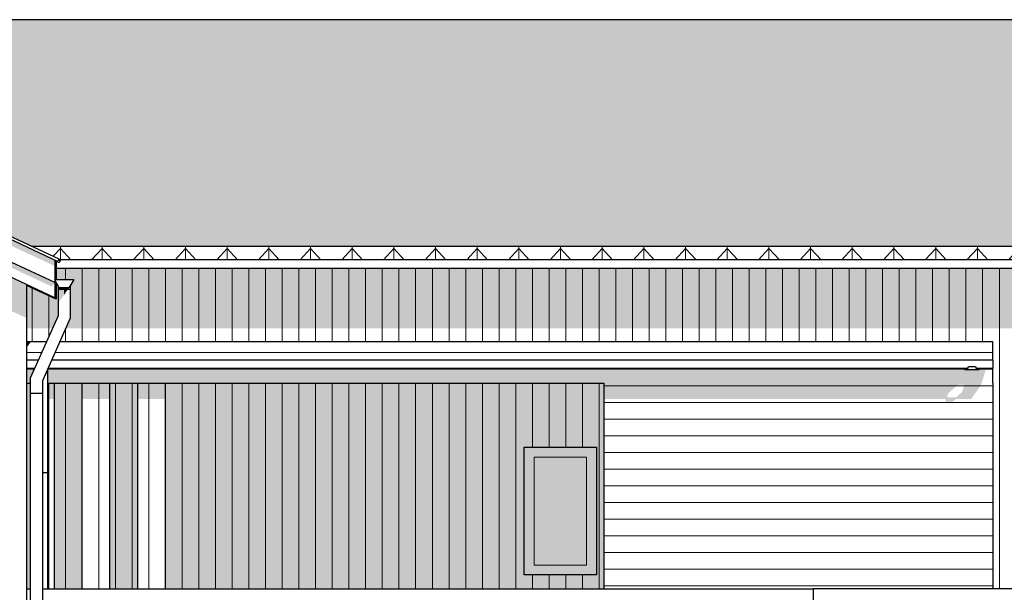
# Model space of a CAD drawing. Header units: millimetres. Extents: x 136614 to 187988, y 72497 to 86342.
# Tile 9 of 12: x 171315 to 178402, y 82175 to 86299. Entities that reach past the tile are written whole.
import ezdxf

# ---------------------------------------------------------------- set-up
doc = ezdxf.new("R2010")
doc.units = ezdxf.units.MM
doc.header["$LTSCALE"] = 0.5
doc.header["$MEASUREMENT"] = 0
doc.linetypes.add('PLINE', pattern=[0])
for name, color, linetype in [('23-- Yttervegger(Nye konstruksjoner)', 7, 'Continuous'), ('231- Bærende yttervegger(Nye konstruksjoner)', 7, 'Continuous'), ('244- Vinduer_ dører_ foldevegger(Nye konstruksjoner)', 7, 'Continuous'), ('251- Frittbærende dekker(Nye konstruksjoner)', 7, 'Continuous'), ('26-- Yttertak(Nye konstruksjoner)', 7, 'Continuous'), ('265- Gesimser_ takrenner og nedløp(Nye konstruksjoner)', 7, 'Continuous')]:
    doc.layers.add(name, color=color, linetype=linetype)
for name, color, linetype, lineweight in [('234- Vinduer_ dører_ porter(Nye konstruksjoner)', 7, 'Continuous', 0), ('235- Utvendig kledning og overflate(Nye konstruksjoner)', 7, 'Continuous', 0), ('262- Taktekking(Nye konstruksjoner)', 7, 'Continuous', 0)]:
    doc.layers.add(name, color=color, linetype=linetype, lineweight=lineweight)

# ---------------------------------------------------------------- blocks, each defined once
blk = doc.blocks.new('*X10')
at = {"layer": '235- Utvendig kledning og overflate(Nye konstruksjoner)', "linetype": 'PLINE'}
for p, q in [((171404.4, 84366.3), (171404.4, 84002.7)), ((171404.4, 84000), (171404.4, 84366.3)), ((171524.4, 84310.4), (171524.4, 84016.6)), ((171524.4, 84016.6), (171524.4, 84310.4)), ((171404.4, 84002.7), (171404.4, 83980)), ((171404.4, 83980), (171404.4, 84000))]:
    blk.add_line(p, q, dxfattribs=at)
blk = doc.blocks.new('*X11')
at = {"layer": '235- Utvendig kledning og overflate(Nye konstruksjoner)', "linetype": 'PLINE'}
for p, q in [((171644.5, 83680), (171644.5, 82200)), ((171644.5, 82200), (171644.5, 83680)), ((171764.5, 83680), (171764.5, 82200)), ((171764.5, 82200), (171764.5, 83680))]:
    blk.add_line(p, q, dxfattribs=at)
blk = doc.blocks.new('*X12')
at = {"layer": '235- Utvendig kledning og overflate(Nye konstruksjoner)', "linetype": 'PLINE'}
for p, q in [((171644.5, 84507.8), (171644.5, 84428)), ((171644.5, 84428), (171644.5, 84507.8)), ((171764.5, 84507.8), (171764.5, 84002.7)), ((171764.5, 84000), (171764.5, 84507.8)), ((171884.5, 84507.8), (171884.5, 84002.7)), ((171884.5, 84000), (171884.5, 84507.8)), ((172004.6, 84507.8), (172004.6, 84002.7)), ((172004.6, 84000), (172004.6, 84507.8)), ((172124.6, 84507.8), (172124.6, 84002.7)), ((172124.6, 84000), (172124.6, 84507.8)), ((172244.6, 84507.8), (172244.6, 84002.7)), ((172244.6, 84000), (172244.6, 84507.8)), ((172364.7, 84507.8), (172364.7, 84002.7)), ((172364.7, 84000), (172364.7, 84507.8)), ((172484.7, 84507.8), (172484.7, 84002.7)), ((172484.7, 84000), (172484.7, 84507.8)), ((172604.7, 84507.8), (172604.7, 84002.7)), ((172604.7, 84000), (172604.7, 84507.8)), ((172724.7, 84507.8), (172724.7, 84002.7)), ((172724.7, 84000), (172724.7, 84507.8)), ((172844.8, 84507.8), (172844.8, 84002.7)), ((172844.8, 84000), (172844.8, 84507.8)), ((172964.8, 84507.8), (172964.8, 84002.7)), ((172964.8, 84000), (172964.8, 84507.8)), ((173084.8, 84507.8), (173084.8, 84002.7)), ((173084.8, 84000), (173084.8, 84507.8)), ((173204.9, 84507.8), (173204.9, 84002.7)), ((173204.9, 84000), (173204.9, 84507.8)), ((173324.9, 84507.8), (173324.9, 84002.7)), ((173324.9, 84000), (173324.9, 84507.8)), ((173444.9, 84507.8), (173444.9, 84002.7)), ((173444.9, 84000), (173444.9, 84507.8)), ((173565, 84507.8), (173565, 84002.7)), ((173565, 84000), (173565, 84507.8)), ((173685, 84507.8), (173685, 84002.7)), ((173685, 84000), (173685, 84507.8)), ((173805, 84507.8), (173805, 84002.7)), ((173805, 84000), (173805, 84507.8)), ((173925.1, 84507.8), (173925.1, 84002.7)), ((173925.1, 84000), (173925.1, 84507.8)), ((174045.1, 84507.8), (174045.1, 84002.7)), ((174045.1, 84000), (174045.1, 84507.8)), ((174165.1, 84507.8), (174165.1, 84002.7)), ((174165.1, 84000), (174165.1, 84507.8)), ((174285.2, 84507.8), (174285.2, 84002.7)), ((174285.2, 84000), (174285.2, 84507.8)), ((174405.2, 84507.8), (174405.2, 84002.7)), ((174405.2, 84000), (174405.2, 84507.8)), ((174525.2, 84507.8), (174525.2, 84002.7)), ((174525.2, 84000), (174525.2, 84507.8)), ((174645.2, 84507.8), (174645.2, 84002.7)), ((174645.2, 84000), (174645.2, 84507.8)), ((174765.3, 84507.8), (174765.3, 84002.7)), ((174765.3, 84000), (174765.3, 84507.8)), ((174885.3, 84507.8), (174885.3, 84002.7)), ((174885.3, 84000), (174885.3, 84507.8)), ((175005.3, 84507.8), (175005.3, 84002.7)), ((175005.3, 84000), (175005.3, 84507.8)), ((175125.4, 84507.8), (175125.4, 84002.7)), ((175125.4, 84000), (175125.4, 84507.8)), ((175245.4, 84507.8), (175245.4, 84002.7)), ((175245.4, 84000), (175245.4, 84507.8)), ((175365.4, 84507.8), (175365.4, 84002.7)), ((175365.4, 84000), (175365.4, 84507.8)), ((175485.5, 84507.8), (175485.5, 84002.7)), ((175485.5, 84000), (175485.5, 84507.8)), ((175605.5, 84507.8), (175605.5, 84002.7)), ((175605.5, 84000), (175605.5, 84507.8)), ((175725.5, 84507.8), (175725.5, 84002.7)), ((175725.5, 84000), (175725.5, 84507.8)), ((175845.6, 84507.8), (175845.6, 84002.7)), ((175845.6, 84000), (175845.6, 84507.8)), ((175965.6, 84507.8), (175965.6, 84002.7)), ((175965.6, 84000), (175965.6, 84507.8)), ((176085.6, 84507.8), (176085.6, 84002.7)), ((176085.6, 84000), (176085.6, 84507.8)), ((176205.6, 84507.8), (176205.6, 84002.7)), ((176205.6, 84000), (176205.6, 84507.8)), ((176325.7, 84507.8), (176325.7, 84002.7)), ((176325.7, 84000), (176325.7, 84507.8)), ((176445.7, 84507.8), (176445.7, 84002.7)), ((176445.7, 84000), (176445.7, 84507.8)), ((176565.7, 84507.8), (176565.7, 84002.7)), ((176565.7, 84000), (176565.7, 84507.8)), ((176685.8, 84507.8), (176685.8, 84002.7)), ((176685.8, 84000), (176685.8, 84507.8)), ((176805.8, 84507.8), (176805.8, 84002.7)), ((176805.8, 84000), (176805.8, 84507.8)), ((176925.8, 84507.8), (176925.8, 84002.7)), ((176925.8, 84000), (176925.8, 84507.8)), ((177045.9, 84507.8), (177045.9, 84002.7)), ((177045.9, 84000), (177045.9, 84507.8)), ((177165.9, 84507.8), (177165.9, 84002.7)), ((177165.9, 84000), (177165.9, 84507.8)), ((177285.9, 84507.8), (177285.9, 84002.7)), ((177285.9, 84000), (177285.9, 84507.8)), ((177406, 84507.8), (177406, 84002.7)), ((177406, 84000), (177406, 84507.8)), ((177526, 84507.8), (177526, 84002.7)), ((177526, 84000), (177526, 84507.8)), ((177646, 84507.8), (177646, 84002.7)), ((177646, 84000), (177646, 84507.8)), ((177766.1, 84507.8), (177766.1, 84002.7)), ((177766.1, 84000), (177766.1, 84507.8)), ((177886.1, 84507.8), (177886.1, 84002.7)), ((177886.1, 84000), (177886.1, 84507.8)), ((178006.1, 84507.8), (178006.1, 84002.7)), ((178006.1, 84000), (178006.1, 84507.8)), ((178126.1, 84507.8), (178126.1, 84002.7)), ((178126.1, 84000), (178126.1, 84507.8)), ((178246.2, 84507.8), (178246.2, 84002.7)), ((178246.2, 84000), (178246.2, 84507.8)), ((178366.2, 84507.8), (178366.2, 84002.7)), ((178366.2, 84000), (178366.2, 84507.8)), ((171644.5, 84073.5), (171644.5, 84002.7)), ((171644.5, 84000), (171644.5, 84073.5)), ((171644.5, 84002.7), (171644.5, 83980)), ((171644.5, 83980), (171644.5, 84000)), ((171764.5, 84002.7), (171764.5, 83980)), ((171764.5, 83980), (171764.5, 84000)), ((171884.5, 84002.7), (171884.5, 83980)), ((171884.5, 83980), (171884.5, 84000)), ((172004.6, 84002.7), (172004.6, 83980)), ((172004.6, 83980), (172004.6, 84000)), ((172124.6, 84002.7), (172124.6, 83980)), ((172124.6, 83980), (172124.6, 84000)), ((172244.6, 84002.7), (172244.6, 83980)), ((172244.6, 83980), (172244.6, 84000)), ((172364.7, 84002.7), (172364.7, 83980)), ((172364.7, 83980), (172364.7, 84000)), ((172484.7, 84002.7), (172484.7, 83980)), ((172484.7, 83980), (172484.7, 84000)), ((172604.7, 84002.7), (172604.7, 83980)), ((172604.7, 83980), (172604.7, 84000)), ((172724.7, 84002.7), (172724.7, 83980)), ((172724.7, 83980), (172724.7, 84000)), ((172844.8, 84002.7), (172844.8, 83980)), ((172844.8, 83980), (172844.8, 84000)), ((172964.8, 84002.7), (172964.8, 83980)), ((172964.8, 83980), (172964.8, 84000)), ((173084.8, 84002.7), (173084.8, 83980)), ((173084.8, 83980), (173084.8, 84000)), ((173204.9, 84002.7), (173204.9, 83980)), ((173204.9, 83980), (173204.9, 84000)), ((173324.9, 84002.7), (173324.9, 83980)), ((173324.9, 83980), (173324.9, 84000)), ((173444.9, 84002.7), (173444.9, 83980)), ((173444.9, 83980), (173444.9, 84000)), ((173565, 84002.7), (173565, 83980)), ((173565, 83980), (173565, 84000)), ((173685, 84002.7), (173685, 83980)), ((173685, 83980), (173685, 84000)), ((173805, 84002.7), (173805, 83980)), ((173805, 83980), (173805, 84000)), ((173925.1, 84002.7), (173925.1, 83980)), ((173925.1, 83980), (173925.1, 84000)), ((174045.1, 84002.7), (174045.1, 83980)), ((174045.1, 83980), (174045.1, 84000)), ((174165.1, 84002.7), (174165.1, 83980)), ((174165.1, 83980), (174165.1, 84000)), ((174285.2, 84002.7), (174285.2, 83980)), ((174285.2, 83980), (174285.2, 84000)), ((174405.2, 84002.7), (174405.2, 83980)), ((174405.2, 83980), (174405.2, 84000)), ((174525.2, 84002.7), (174525.2, 83980)), ((174525.2, 83980), (174525.2, 84000)), ((174645.2, 84002.7), (174645.2, 83980)), ((174645.2, 83980), (174645.2, 84000)), ((174765.3, 84002.7), (174765.3, 83980)), ((174765.3, 83980), (174765.3, 84000)), ((174885.3, 84002.7), (174885.3, 83980)), ((174885.3, 83980), (174885.3, 84000)), ((175005.3, 84002.7), (175005.3, 83980)), ((175005.3, 83980), (175005.3, 84000)), ((175125.4, 84002.7), (175125.4, 83980)), ((175125.4, 83980), (175125.4, 84000)), ((175245.4, 84002.7), (175245.4, 83980)), ((175245.4, 83980), (175245.4, 84000)), ((175365.4, 84002.7), (175365.4, 83980)), ((175365.4, 83980), (175365.4, 84000)), ((175485.5, 84002.7), (175485.5, 83980)), ((175485.5, 83980), (175485.5, 84000)), ((175605.5, 84002.7), (175605.5, 83980)), ((175605.5, 83980), (175605.5, 84000)), ((175725.5, 84002.7), (175725.5, 83980)), ((175725.5, 83980), (175725.5, 84000)), ((175845.6, 84002.7), (175845.6, 83980)), ((175845.6, 83980), (175845.6, 84000)), ((175965.6, 84002.7), (175965.6, 83980)), ((175965.6, 83980), (175965.6, 84000)), ((176085.6, 84002.7), (176085.6, 83980)), ((176085.6, 83980), (176085.6, 84000)), ((176205.6, 84002.7), (176205.6, 83980)), ((176205.6, 83980), (176205.6, 84000)), ((176325.7, 84002.7), (176325.7, 83980)), ((176325.7, 83980), (176325.7, 84000)), ((176445.7, 84002.7), (176445.7, 83980)), ((176445.7, 83980), (176445.7, 84000)), ((176565.7, 84002.7), (176565.7, 83980)), ((176565.7, 83980), (176565.7, 84000)), ((176685.8, 84002.7), (176685.8, 83980)), ((176685.8, 83980), (176685.8, 84000)), ((176805.8, 84002.7), (176805.8, 83980)), ((176805.8, 83980), (176805.8, 84000)), ((176925.8, 84002.7), (176925.8, 83980)), ((176925.8, 83980), (176925.8, 84000)), ((177045.9, 84002.7), (177045.9, 83980)), ((177045.9, 83980), (177045.9, 84000)), ((177165.9, 84002.7), (177165.9, 83980)), ((177165.9, 83980), (177165.9, 84000)), ((177285.9, 84002.7), (177285.9, 83980)), ((177285.9, 83980), (177285.9, 84000)), ((177406, 84002.7), (177406, 83980)), ((177406, 83980), (177406, 84000)), ((177526, 84002.7), (177526, 83980)), ((177526, 83980), (177526, 84000)), ((177646, 84002.7), (177646, 83980)), ((177646, 83980), (177646, 84000)), ((177766.1, 84002.7), (177766.1, 83980)), ((177766.1, 83980), (177766.1, 84000)), ((177886.1, 84002.7), (177886.1, 83980)), ((177886.1, 83980), (177886.1, 84000)), ((178006.1, 84002.7), (178006.1, 83980)), ((178006.1, 83980), (178006.1, 84000)), ((178126.1, 84002.7), (178126.1, 83980)), ((178126.1, 83980), (178126.1, 84000)), ((178246.2, 84002.7), (178246.2, 83980)), ((178246.2, 83980), (178246.2, 84000)), ((178366.2, 84002.7), (178366.2, 82200)), ((178366.2, 82200), (178366.2, 84000))]:
    blk.add_line(p, q, dxfattribs=at)
blk = doc.blocks.new('*X13')
at = {"layer": '235- Utvendig kledning og overflate(Nye konstruksjoner)', "linetype": 'PLINE'}
for p, q in [((171644.5, 84568.5), (171644.5, 84568.4)), ((171644.5, 84568.4), (171644.5, 84568.5)), ((171764.5, 84568.5), (171764.5, 84568.4)), ((171764.5, 84568.4), (171764.5, 84568.5)), ((171884.5, 84568.5), (171884.5, 84568.4)), ((171884.5, 84568.4), (171884.5, 84568.5)), ((172004.6, 84568.5), (172004.6, 84568.4)), ((172004.6, 84568.4), (172004.6, 84568.5)), ((172124.6, 84568.5), (172124.6, 84568.4)), ((172124.6, 84568.4), (172124.6, 84568.5)), ((172244.6, 84568.5), (172244.6, 84568.4)), ((172244.6, 84568.4), (172244.6, 84568.5)), ((172364.7, 84568.5), (172364.7, 84568.4)), ((172364.7, 84568.4), (172364.7, 84568.5)), ((172484.7, 84568.5), (172484.7, 84568.4)), ((172484.7, 84568.4), (172484.7, 84568.5)), ((172604.7, 84568.5), (172604.7, 84568.4)), ((172604.7, 84568.4), (172604.7, 84568.5)), ((172724.7, 84568.5), (172724.7, 84568.4)), ((172724.7, 84568.4), (172724.7, 84568.5)), ((172844.8, 84568.5), (172844.8, 84568.4)), ((172844.8, 84568.4), (172844.8, 84568.5)), ((172964.8, 84568.5), (172964.8, 84568.4)), ((172964.8, 84568.4), (172964.8, 84568.5)), ((173084.8, 84568.5), (173084.8, 84568.4)), ((173084.8, 84568.4), (173084.8, 84568.5)), ((173204.9, 84568.5), (173204.9, 84568.4)), ((173204.9, 84568.4), (173204.9, 84568.5)), ((173324.9, 84568.5), (173324.9, 84568.4)), ((173324.9, 84568.4), (173324.9, 84568.5)), ((173444.9, 84568.5), (173444.9, 84568.4)), ((173444.9, 84568.4), (173444.9, 84568.5))]:
    blk.add_line(p, q, dxfattribs=at)
blk = doc.blocks.new('*X14')
at = {"layer": '235- Utvendig kledning og overflate(Nye konstruksjoner)', "linetype": 'PLINE'}
for p, q in [((172004.6, 83680), (172004.6, 82200)), ((172004.6, 82200), (172004.6, 83680)), ((172124.6, 83680), (172124.6, 82200)), ((172124.6, 82200), (172124.6, 83680))]:
    blk.add_line(p, q, dxfattribs=at)
blk = doc.blocks.new('*X15')
at = {"layer": '235- Utvendig kledning og overflate(Nye konstruksjoner)', "linetype": 'PLINE'}
for p, q in [((172484.7, 83680), (172484.7, 82200)), ((172484.7, 82200), (172484.7, 83680)), ((172604.7, 83680), (172604.7, 82200)), ((172604.7, 82200), (172604.7, 83680)), ((172724.7, 83680), (172724.7, 82200)), ((172724.7, 82200), (172724.7, 83680)), ((172844.8, 83680), (172844.8, 82200)), ((172844.8, 82200), (172844.8, 83680)), ((172964.8, 83680), (172964.8, 82200)), ((172964.8, 82200), (172964.8, 83680)), ((173084.8, 83680), (173084.8, 82200)), ((173084.8, 82200), (173084.8, 83680)), ((173204.9, 83680), (173204.9, 82200)), ((173204.9, 82200), (173204.9, 83680)), ((173324.9, 83680), (173324.9, 82200)), ((173324.9, 82200), (173324.9, 83680)), ((173444.9, 83680), (173444.9, 82200)), ((173444.9, 82200), (173444.9, 83680)), ((173565, 83680), (173565, 82200)), ((173565, 82200), (173565, 83680)), ((173685, 83680), (173685, 82200)), ((173685, 82200), (173685, 83680)), ((173805, 83680), (173805, 82200)), ((173805, 82200), (173805, 83680)), ((173925.1, 83680), (173925.1, 82200)), ((173925.1, 82200), (173925.1, 83680)), ((174045.1, 83680), (174045.1, 82200)), ((174045.1, 82200), (174045.1, 83680)), ((174165.1, 83680), (174165.1, 82200)), ((174165.1, 82200), (174165.1, 83680)), ((174285.2, 83680), (174285.2, 82200)), ((174285.2, 82200), (174285.2, 83680)), ((174405.2, 83680), (174405.2, 82200)), ((174405.2, 82200), (174405.2, 83680)), ((174525.2, 83680), (174525.2, 82200)), ((174525.2, 82200), (174525.2, 83680)), ((174645.2, 83680), (174645.2, 82200)), ((174645.2, 82200), (174645.2, 83680)), ((174765.3, 83680), (174765.3, 82200)), ((174765.3, 82200), (174765.3, 83680)), ((174885.3, 83680), (174885.3, 82200)), ((174885.3, 82200), (174885.3, 83680)), ((175005.3, 83680), (175005.3, 83220)), ((175005.3, 83220), (175005.3, 83680)), ((175125.4, 83680), (175125.4, 83220)), ((175125.4, 83220), (175125.4, 83680)), ((175245.4, 83680), (175245.4, 83220)), ((175245.4, 83220), (175245.4, 83680)), ((175365.4, 83680), (175365.4, 83220)), ((175365.4, 83220), (175365.4, 83680)), ((175485.5, 83680), (175485.5, 82200)), ((175485.5, 82200), (175485.5, 83680)), ((175005.3, 82300), (175005.3, 82200)), ((175005.3, 82200), (175005.3, 82300)), ((175125.4, 82300), (175125.4, 82200)), ((175125.4, 82200), (175125.4, 82300)), ((175245.4, 82300), (175245.4, 82200)), ((175245.4, 82200), (175245.4, 82300)), ((175365.4, 82300), (175365.4, 82200)), ((175365.4, 82200), (175365.4, 82300))]:
    blk.add_line(p, q, dxfattribs=at)
blk = doc.blocks.new('*X63')
at = {"layer": '235- Utvendig kledning og overflate(Nye konstruksjoner)', "linetype": 'PLINE'}
for p, q in [((171364.7, 83901.7), (171473.4, 83901.7)), ((171473.4, 83901.7), (171364.7, 83901.7))]:
    blk.add_line(p, q, dxfattribs=at)
blk = doc.blocks.new('*X64')
at = {"layer": '235- Utvendig kledning og overflate(Nye konstruksjoner)', "linetype": 'PLINE'}
for p, q in [((171364.7, 83781.7), (171414.7, 83781.7)), ((171414.7, 83781.7), (171364.7, 83781.7))]:
    blk.add_line(p, q, dxfattribs=at)
blk = doc.blocks.new('*X65')
at = {"layer": '235- Utvendig kledning og overflate(Nye konstruksjoner)', "linetype": 'PLINE'}
for p, q in [((171514.8, 83781.7), (171997.3, 83781.7)), ((172000, 83781.7), (171514.8, 83781.7)), ((171997.3, 83781.7), (175997.3, 83781.7)), ((176000, 83781.7), (172000, 83781.7)), ((175997.3, 83781.7), (178118.7, 83781.7)), ((178118.7, 83781.7), (176000, 83781.7)), ((178218.7, 83781.7), (178318.7, 83781.7)), ((178318.7, 83781.7), (178218.7, 83781.7))]:
    blk.add_line(p, q, dxfattribs=at)
blk = doc.blocks.new('*X66')
at = {"layer": '235- Utvendig kledning og overflate(Nye konstruksjoner)', "linetype": 'PLINE'}
for p, q in [((171568.1, 83901.7), (171997.3, 83901.7)), ((172000, 83901.7), (171568.1, 83901.7)), ((171997.3, 83901.7), (175997.3, 83901.7)), ((176000, 83901.7), (172000, 83901.7)), ((175997.3, 83901.7), (178318.7, 83901.7)), ((178318.7, 83901.7), (176000, 83901.7))]:
    blk.add_line(p, q, dxfattribs=at)
blk = doc.blocks.new('*X81')
at = {"layer": '235- Utvendig kledning og overflate(Nye konstruksjoner)', "linetype": 'PLINE'}
for p, q in [((176002.7, 83661.7), (175518.7, 83661.7)), ((175518.7, 83661.7), (176000, 83661.7)), ((176000, 83661.7), (178318.7, 83661.7)), ((178318.7, 83661.7), (176002.7, 83661.7)), ((176002.7, 83541.6), (175518.7, 83541.6)), ((175518.7, 83541.6), (176000, 83541.6)), ((176000, 83541.6), (178318.7, 83541.6)), ((178318.7, 83541.6), (176002.7, 83541.6)), ((176002.7, 83421.6), (175518.7, 83421.6)), ((175518.7, 83421.6), (176000, 83421.6)), ((176000, 83421.6), (178318.7, 83421.6)), ((178318.7, 83421.6), (176002.7, 83421.6)), ((176002.7, 83301.6), (175518.7, 83301.6)), ((175518.7, 83301.6), (176000, 83301.6)), ((176000, 83301.6), (178318.7, 83301.6)), ((178318.7, 83301.6), (176002.7, 83301.6)), ((176002.7, 83181.5), (175518.7, 83181.5)), ((175518.7, 83181.5), (176000, 83181.5)), ((176000, 83181.5), (178318.7, 83181.5)), ((178318.7, 83181.5), (176002.7, 83181.5)), ((176002.7, 83061.5), (175518.7, 83061.5)), ((175518.7, 83061.5), (176000, 83061.5)), ((176000, 83061.5), (178318.7, 83061.5)), ((178318.7, 83061.5), (176002.7, 83061.5)), ((176002.7, 82941.5), (175518.7, 82941.5)), ((175518.7, 82941.5), (176000, 82941.5)), ((176000, 82941.5), (178318.7, 82941.5)), ((178318.7, 82941.5), (176002.7, 82941.5)), ((176002.7, 82821.5), (175518.7, 82821.5)), ((175518.7, 82821.5), (176000, 82821.5)), ((176000, 82821.5), (178318.7, 82821.5)), ((178318.7, 82821.5), (176002.7, 82821.5)), ((176002.7, 82701.4), (175518.7, 82701.4)), ((175518.7, 82701.4), (176000, 82701.4)), ((176000, 82701.4), (178318.7, 82701.4)), ((178318.7, 82701.4), (176002.7, 82701.4)), ((176002.7, 82581.4), (175518.7, 82581.4)), ((175518.7, 82581.4), (176000, 82581.4)), ((176000, 82581.4), (178318.7, 82581.4)), ((178318.7, 82581.4), (176002.7, 82581.4)), ((176002.7, 82461.4), (175518.7, 82461.4)), ((175518.7, 82461.4), (176000, 82461.4)), ((176000, 82461.4), (178318.7, 82461.4)), ((178318.7, 82461.4), (176002.7, 82461.4)), ((176002.7, 82341.3), (175518.7, 82341.3)), ((175518.7, 82341.3), (176000, 82341.3)), ((176000, 82341.3), (178318.7, 82341.3)), ((178318.7, 82341.3), (176002.7, 82341.3)), ((176002.7, 82221.3), (175518.7, 82221.3)), ((175518.7, 82221.3), (176000, 82221.3)), ((176000, 82221.3), (178318.7, 82221.3)), ((178318.7, 82221.3), (176002.7, 82221.3))]:
    blk.add_line(p, q, dxfattribs=at)
blk = doc.blocks.new('*X115')
at = {"layer": '235- Utvendig kledning og overflate(Nye konstruksjoner)', "linetype": 'PLINE'}
for p, q in [((172244.6, 83680), (172244.6, 82200)), ((172244.6, 82200), (172244.6, 83680)), ((172364.7, 83680), (172364.7, 82200)), ((172364.7, 82200), (172364.7, 83680))]:
    blk.add_line(p, q, dxfattribs=at)
blk = doc.blocks.new('*X116')
at = {"layer": '235- Utvendig kledning og overflate(Nye konstruksjoner)', "linetype": 'PLINE'}
for p, q in [((171884.5, 83680), (171884.5, 82200)), ((171884.5, 82200), (171884.5, 83680))]:
    blk.add_line(p, q, dxfattribs=at)
blk = doc.blocks.new('*X157')
at = {"layer": '235- Utvendig kledning og overflate(Nye konstruksjoner)', "linetype": 'PLINE'}
for p, q in [((171524.4, 83680), (171524.4, 82200)), ((171524.4, 82200), (171524.4, 83680))]:
    blk.add_line(p, q, dxfattribs=at)

msp = doc.modelspace()

# ---------------------------------------------------------------- hatches: boundary and pattern name
at = {"layer": '23-- Yttervegger(Nye konstruksjoner)', "linetype": 'Continuous'}
for points in [[(168393.7, 85535.1), (171345.7, 84158.6), (171345.7, 84399.9), (168393.7, 85776.4)], [(180704.7, 84568.4), (171600.4, 84568.5), (171600.4, 84568.4), (176997, 84568.4)], [(171578.1, 84428), (171704.7, 84428), (171678, 84381.8), (171678, 84285.6), (180003.5, 84285.6), (179090.8, 84285.6), (171678, 84285.6), (171678, 84148.8), (171645.8, 84076.5), (180691.4, 84076.5), (180691.4, 83846.2), (180891.4, 83679), (180891.4, 82200), (180979.7, 82200), (180979.7, 83860.2), (180828, 83987), (180828, 84076.5), (180874.7, 84076.5), (180944.7, 84175.5), (180958.4, 84218.7), (180958.4, 84135.1), (180978.4, 84135.1), (180979.7, 84137.4), (180979.7, 84507.8), (171578.1, 84507.8)], [(171364.7, 84391), (171345.7, 84399.9), (171345.7, 84158.6), (171364.7, 84149.8)], [(171364.7, 84285.6), (171577.4, 84285.6), (171364.7, 84384.9)], [(171578.1, 84285.6), (171591.4, 84285.6), (171591.4, 84381.8), (171578.1, 84404.8)], [(171364.7, 84285.6), (171364.7, 84076.5), (171551, 84076.5), (171591.4, 84167.2), (171591.4, 84285.6), (171578.1, 84285.6), (171578.1, 84285.4), (171577.5, 84285.6)], [(171364.7, 82200), (171391.4, 82200), (171391.4, 83608), (171391.4, 83680), (171364.7, 83680)], [(171514.7, 83680), (171514.7, 83567.9), (171564.7, 83567.9), (171564.7, 83680)], [(171564.7, 82200), (171764.7, 82200), (171764.7, 83680), (171564.7, 83680)], [(171764.7, 83680), (171764.7, 83567.9), (171964.7, 83567.9), (171964.7, 83680)], [(172164.7, 83680), (171964.7, 83680), (171964.7, 82200), (172164.7, 82200)], [(172164.7, 83680), (172164.7, 83567.9), (172364.7, 83567.9), (172364.7, 83680)]]:
    msp.add_hatch(color=256, dxfattribs=at).paths.add_polyline_path(points)
h = msp.add_hatch(color=256, dxfattribs=at)
h.paths.add_polyline_path([(172364.7, 82200), (175518.7, 82200), (175518.7, 83680), (172364.7, 83680)])
h.paths.add_polyline_path([(174946.2, 83220), (175466.2, 83220), (175466.2, 82300), (174946.2, 82300)], flags=0)
h = msp.add_hatch(color=256, dxfattribs=at)
h.paths.add_polyline_path([(175518.7, 83680), (175518.7, 83567.9), (177980.4, 83567.9), (177980.4, 83546.8), (178030.4, 83546.8), (178053.9, 83567.9), (178163.7, 83567.9), (178233.7, 83666.9), (178237.8, 83680)])
h.paths.add_polyline_path([(178055.9, 83579), (177990, 83579), (177998.7, 83608), (178067, 83669.2), (178113.8, 83669.2), (178113.5, 83666.9), (178098.7, 83617.4)], flags=0)
at = {"layer": '244- Vinduer_ dører_ foldevegger(Nye konstruksjoner)', "linetype": 'Continuous'}
for points in [[(175017.2, 83149), (175395.2, 83149), (175466.2, 83149), (175466.2, 83220), (174946.2, 83220), (174946.2, 83149)], [(175017.2, 82371), (175017.2, 83149), (174946.2, 83149), (174946.2, 82371)], [(175395.2, 82371), (175395.2, 83149), (175017.2, 83149), (175017.2, 82371)], [(175395.2, 83149), (175395.2, 82371), (175466.2, 82371), (175466.2, 83149)], [(175395.2, 82371), (175017.2, 82371), (174946.2, 82371), (174946.2, 82300), (175466.2, 82300), (175466.2, 82371)]]:
    msp.add_hatch(color=256, dxfattribs=at).paths.add_polyline_path(points)
at = {"layer": '251- Frittbærende dekker(Nye konstruksjoner)', "linetype": 'Continuous'}
for points in [[(171364.7, 83980), (171364.7, 83936.1), (171395.7, 83980)], [(171364.7, 83680), (171391.4, 83680), (171391.4, 83717.2), (171414.7, 83769.7), (171414.7, 83777), (171364.7, 83777)], [(171514.7, 83680), (178237.8, 83680), (178268.7, 83777), (171514.7, 83777)]]:
    msp.add_hatch(color=256, dxfattribs=at).paths.add_polyline_path(points)
at = {"layer": '262- Taktekking(Nye konstruksjoner)', "linetype": 'Continuous'}
h = msp.add_hatch(dxfattribs=at)
h.set_pattern_fill('Tak_03_0001', color=256, style=0, pattern_type=2)
h.set_pattern_definition([(90, (165007.66, 84668.44), (-300, 0), []), (337.0902, (165007.66, 84700.14), (300, 126.7855), [81.4227, -244.268]), (337.0902, (165307.66, 84700.14), (300, 126.7855), [81.4227, -244.268]), (0, (165082.66, 84668.44), (-4e-06, 126.7855), [150, -150]), (22.9098, (165232.66, 84668.44), (-300, 126.7855), [81.4227, -244.268]), (22.9098, (165532.66, 84668.44), (-300, 126.7855), [81.4227, -244.268])])
h.paths.add_polyline_path([(165113.8, 86298.7), (165113.8, 84701.3), (168221.1, 86150.3), (168221.1, 86130.2), (168221.3, 86130.3), (168221.3, 86150.3), (171399.1, 84668.5), (181178.6, 84668.4), (181178.6, 84679.8), (181073.6, 84679.8), (181073.6, 86298.7)])
h = msp.add_hatch(dxfattribs=at)
h.set_pattern_fill('Tak_03_0001', color=256, style=0, pattern_type=2)
h.set_pattern_definition([(90, (165007.66, 84568.46), (-300, 0.0004), []), (312.1862, (165007.66, 84651.2), (300, 331.013), [111.683, -335.05]), (312.1862, (165307.66, 84651.2), (300, 331.013), [111.683, -335.05]), (360, (165082.66, 84568.46), (0, 331.0134), [150, -150]), (47.8137, (165232.66, 84568.46), (-300, 331.014), [111.683, -335.049]), (47.8137, (165532.66, 84568.46), (-300, 331.014), [111.683, -335.049])])
h.paths.add_polyline_path([(171399.1, 84668.5), (171596.2, 84576.6), (171593.8, 84571.5), (171600.4, 84568.5), (180704.7, 84568.4), (181158.6, 84568.4), (181158.6, 84581.5), (181178.6, 84581.5), (181178.6, 84668.4)])
at = {"layer": '265- Gesimser_ takrenner og nedløp(Nye konstruksjoner)', "linetype": 'Continuous'}
for points in [[(171566.9, 84568.2), (168221.3, 86128.2), (168221.3, 86085), (171564.7, 84525.9), (171566.9, 84529)], [(168221.3, 85964.9), (168221.3, 85927.3), (171546.9, 84376.6), (171566.9, 84404.9)], [(171566.9, 84501.8), (171578.1, 84517.6), (171578.1, 84556.8), (171566.9, 84562)], [(171495.4, 84330.1), (171492.1, 84325.4), (171578.1, 84285.4), (171578.1, 84404.8), (171566.9, 84424.2), (171566.9, 84296.7)], [(171678, 84381.8), (171678, 84381.8), (171704.7, 84428), (171704.6, 84427.8)], [(171364.7, 84391), (171364.7, 84384.9), (171473.5, 84334.1), (171476.8, 84338.7)], [(171634.7, 84367.4), (171599.7, 84367.4), (171591.4, 84381.8), (171591.4, 84358), (171634.7, 84358)], [(171591.4, 84358), (171591.4, 84256.7), (171634.7, 84317.9), (171634.7, 84358)], [(171669.7, 84367.4), (171634.7, 84367.4), (171634.7, 84358), (171663, 84358)], [(171634.7, 84358), (171634.7, 84317.9), (171663, 84358)], [(171414.7, 83787.1), (171414.7, 83769.7), (171422.4, 83787.1)], [(171514.7, 83781.4), (171505.3, 83760.5), (171514.7, 83737.6)], [(178143.7, 83801.5), (178138.9, 83787.1), (178118.7, 83787.1), (178118.7, 83777.7), (178143.7, 83777.7)], [(178143.7, 83801.5), (178135.4, 83787.1), (178138.9, 83787.1)], [(178198.5, 83787.1), (178202.3, 83777.7), (178218.7, 83777.7), (178218.7, 83787.1)]]:
    msp.add_hatch(color=256, dxfattribs=at).paths.add_polyline_path(points)

# ---------------------------------------------------------------- linework, layer by layer
at = {"layer": '23-- Yttervegger(Nye konstruksjoner)', "linetype": 'PLINE'}
for p, q in [((171364.7, 84391), (171364.7, 81200)), ((171564.7, 82200), (171564.7, 83680)), ((171764.7, 82200), (171764.7, 83680)), ((171964.7, 82200), (171964.7, 83680)), ((172164.7, 82200), (172164.7, 83680)), ((172364.7, 82200), (172364.7, 83680)), ((175518.7, 83680), (175518.7, 82200)), ((178318.7, 83680), (178318.7, 82200)), ((171364.7, 82200), (171391.4, 82200)), ((171478, 82200), (177027, 82200)), ((177027, 82200), (177027, 81200))]:
    msp.add_line(p, q, dxfattribs=at)
at = {"layer": '231- Bærende yttervegger(Nye konstruksjoner)', "linetype": 'PLINE'}
msp.add_line((181587.7, 82200), (177027, 82200), dxfattribs=at)
at = {"layer": '234- Vinduer_ dører_ porter(Nye konstruksjoner)', "linetype": 'PLINE'}
for p, q in [((175017.2, 83149), (175017.2, 82371)), ((175395.2, 83149), (175017.2, 83149)), ((175395.2, 82371), (175395.2, 83149)), ((175017.2, 82371), (175395.2, 82371))]:
    msp.add_line(p, q, dxfattribs=at)
at = {"layer": '244- Vinduer_ dører_ foldevegger(Nye konstruksjoner)', "linetype": 'PLINE'}
for p, q in [((174946.2, 83220), (175466.2, 83220)), ((174946.2, 82300), (174946.2, 83220)), ((175466.2, 83220), (175466.2, 82300)), ((175466.2, 82300), (174946.2, 82300))]:
    msp.add_line(p, q, dxfattribs=at)
at = {"layer": '251- Frittbærende dekker(Nye konstruksjoner)', "linetype": 'PLINE'}
for p, q in [((171364.7, 83980), (171508.2, 83980)), ((171602.9, 83980), (178318.7, 83980)), ((178318.7, 83847.7), (178318.7, 83980)), ((178318.7, 83680), (178318.7, 83787.1)), ((171364.7, 83680), (171391.4, 83680)), ((171514.7, 83680), (171564.7, 83680)), ((171564.7, 83680), (171764.7, 83680)), ((171764.7, 83680), (171964.7, 83680)), ((171964.7, 83680), (172164.7, 83680)), ((172164.7, 83680), (172364.7, 83680)), ((172364.7, 83680), (175518.7, 83680))]:
    msp.add_line(p, q, dxfattribs=at)
at = {"layer": '26-- Yttertak(Nye konstruksjoner)', "linetype": 'PLINE'}
for p, q in [((181073.6, 86298.7), (165113.8, 86298.7)), ((171399.1, 84668.5), (181178.6, 84668.4)), ((181158.6, 84568.4), (171600.4, 84568.5))]:
    msp.add_line(p, q, dxfattribs=at)
at = {"layer": '265- Gesimser_ takrenner og nedløp(Nye konstruksjoner)', "linetype": 'PLINE'}
for p, q in [((168221.3, 86150.3), (171596.2, 84576.6)), ((171587.7, 84558.4), (168221.3, 86128.2)), ((171566.9, 84404.9), (168221.3, 85964.9)), ((171566.9, 84296.7), (168221.3, 85856.8)), ((171566.9, 84568.2), (171566.9, 84404.9)), ((171598.9, 84547.1), (171566.9, 84562)), ((171578.1, 84556.8), (171578.1, 84448.7)), ((171596.2, 84576.6), (171587.7, 84558.4)), ((171593.8, 84571.5), (171607.4, 84565.2)), ((171607.4, 84565.2), (171598.9, 84547.1)), ((181179.7, 84568.4), (171600.4, 84568.4)), ((180999.9, 84507.8), (171578.1, 84507.8)), ((171566.9, 84453.9), (171578.1, 84448.7)), ((171566.9, 84428), (171634.7, 84428)), ((171599.7, 84367.4), (171566.9, 84424.2)), ((171578.1, 84448.7), (171578.1, 84428)), ((171634.7, 84428), (171704.7, 84428)), ((171704.7, 84428), (171669.7, 84367.4)), ((171704.7, 84428), (171678, 84381.8)), ((171578.1, 84285.4), (171364.7, 84384.9)), ((171566.9, 84404.9), (171566.9, 84296.7)), ((171578.1, 84404.8), (171578.1, 84285.4)), ((171591.4, 84381.8), (171591.4, 84358)), ((171591.4, 84358), (171634.7, 84358)), ((171591.4, 84358), (171591.4, 84167.2)), ((171669.7, 84367.4), (171599.7, 84367.4)), ((171634.7, 84358), (171678, 84358)), ((171678, 84381.8), (171678, 84358)), ((171678, 84358), (171678, 84148.8)), ((171591.4, 84167.2), (171391.4, 83717.2)), ((171678, 84148.8), (171478, 83698.8)), ((171449.4, 83847.7), (171364.7, 83847.7)), ((178318.7, 83847.7), (171544.1, 83847.7)), ((178318.7, 83847.7), (178318.7, 83787.1)), ((171422.4, 83787.1), (171364.7, 83787.1)), ((171414.7, 83787.1), (171414.7, 83769.7)), ((171514.7, 83781.4), (171514.7, 83587.7)), ((178138.9, 83787.1), (171517.2, 83787.1)), ((178118.7, 83787.1), (178118.7, 83777.7)), ((178143.7, 83777.7), (178118.7, 83777.7)), ((178138.9, 83787.1), (178143.7, 83801.5)), ((178143.7, 83801.5), (178193.7, 83801.5)), ((178193.7, 83777.7), (178143.7, 83777.7)), ((178193.7, 83801.5), (178198.5, 83787.1)), ((178218.7, 83777.7), (178193.7, 83777.7)), ((178318.7, 83787.1), (178198.5, 83787.1)), ((178218.7, 83787.1), (178218.7, 83777.7)), ((171391.4, 83717.2), (171391.4, 83608)), ((171478, 83698.8), (171478, 83608)), ((171391.4, 83608), (171391.4, 77497.4)), ((171391.4, 83608), (171434.7, 83608)), ((171434.7, 83608), (171478, 83608)), ((171478, 83608), (171478, 77497.4)), ((171514.7, 83587.7), (171514.7, 83137.7)), ((171514.7, 83137.7), (171514.7, 83037.7)), ((171478, 83037.7), (171489.7, 83037.7)), ((171489.7, 83037.7), (171514.7, 83037.7)), ((171514.7, 83037.7), (171514.7, 82200))]:
    msp.add_line(p, q, dxfattribs=at)

# ---------------------------------------------------------------- block references
at = {"layer": '23-- Yttervegger(Nye konstruksjoner)'}
for name in ['*X13', '*X12', '*X10', '*X157', '*X11', '*X116', '*X14', '*X115', '*X15', '*X81']:
    msp.add_blockref(name, (0, 0), dxfattribs=at)
at = {"layer": '251- Frittbærende dekker(Nye konstruksjoner)'}
for name in ['*X63', '*X66', '*X64', '*X65']:
    msp.add_blockref(name, (0, 0), dxfattribs=at)

doc.saveas('drawing.dxf')
